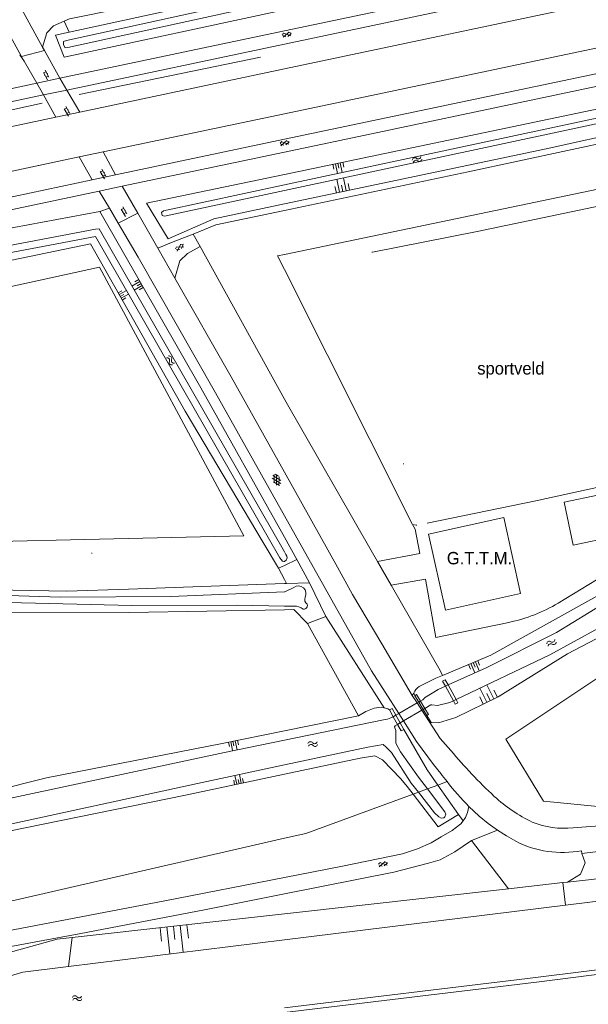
# Model space of a CAD drawing. Extents: x 99476 to 102828, y 406437 to 407931.
# Tile 44 of 162: x 99957 to 100049, y 407260 to 407419. Entities that reach past the tile are written whole.
import ezdxf

# ---------------------------------------------------------------- set-up
doc = ezdxf.new("R2010")
doc.units = 0
doc.header["$MEASUREMENT"] = 0
doc.linetypes.add('DGN Style 1', pattern=[36.392745, 0.060554, -36.332191])
doc.linetypes.add('DGN Style 2', pattern=[60.553652, 36.332191, -24.221461])
for name, color, linetype, lineweight in [('BG_cultuuraanduiding', 253, 'Continuous', 0), ('BG_cultuurscheiding', 253, 'DGN Style 1', 0), ('BG_dakoverstek bijgebouw', 253, 'Continuous', 0), ('BG_gesloten verharding', 253, 'Continuous', 0), ('BG_heg haag', 253, 'Continuous', 0), ('BG_hek', 253, 'Continuous', 0), ('BG_insteek sloot', 253, 'Continuous', 0), ('BG_kant onverhard', 253, 'DGN Style 2', 0), ('BG_kant sloot', 253, 'Continuous', 0), ('BG_kant verharding', 253, 'Continuous', 0), ('BG_kunstwerk', 253, 'Continuous', 0), ('BG_open verharding', 253, 'Continuous', 0), ('BG_taludsymbool', 253, 'Continuous', 0), ('BG_tekst overig', 253, 'Continuous', 0), ('BG_terreinafscheiding', 253, 'Continuous', 0), ('BG_vlakafsluiter', 253, 'Continuous', 0), ('BG_watersymbool', 253, 'Continuous', 0)]:
    doc.layers.add(name, color=color, linetype=linetype, lineweight=lineweight)
doc.styles.add('Style-WORKING', font='WORKING.shx')

# ---------------------------------------------------------------- blocks, each defined once
blk = doc.blocks.new('WATERS')
at = {"layer": 'BG_watersymbool', "linetype": 'Continuous', "lineweight": 0}
for centre, start, end in [((-0.375, 0.25), 28.07249, 151.92751), ((-0.375, -0.2), 28.07249, 151.92751), ((0.375, 0.65), 208.07249, 331.92751), ((0.375, 0.2), 208.07249, 331.92751)]:
    blk.add_arc(centre, 0.425, start, end, dxfattribs=at)
blk = doc.blocks.new('S04')
at = {"layer": 'BG_taludsymbool', "linetype": 'Continuous', "lineweight": 0}
for p, q in [((-0.5, 0), (-0.5, -0.5)), ((-0.25, 0), (-0.25, -1)), ((0, 0), (0, -0.5)), ((0.25, 0), (0.25, -1)), ((0.5, 0), (0.5, -0.5))]:
    blk.add_line(p, q, dxfattribs=at)
blk = doc.blocks.new('S01GV2')
at = {"layer": 'BG_gesloten verharding', "linetype": 'Continuous', "lineweight": 0}
for p, q in [((-0.011625, -0.500414), (0.648313, 0.582897)), ((0.006945, 0.298967), (0.268018, 0.727007)), ((0.618374, -0.705844), (0.009489, 0.408468)), ((0.63697, 0.094645), (0.291267, 0.726467)), ((0.172792, -0.724773), (-0.009122, -0.392669)), ((0.31767, -0.728139), (0.629741, -0.216538))]:
    blk.add_line(p, q, dxfattribs=at)
blk = doc.blocks.new('S01GV6')
at = {"layer": 'BG_gesloten verharding', "linetype": 'Continuous', "lineweight": 0}
for p, q in [((0, 0.018), (0.97, 0.579)), ((0.02, 0.104), (1.242, -0.604)), ((0.164, -0.349), (1.58, 0.468)), ((0.296, 0.406), (1.735, -0.426)), ((0.584, -0.569), (1.922, 0.204)), ((0.814, 0.569), (1.985, -0.109)), ((1.364, -0.58), (1.906, -0.267))]:
    blk.add_line(p, q, dxfattribs=at)
blk = doc.blocks.new('S02OV6')
at = {"layer": 'BG_open verharding', "linetype": 'Continuous', "lineweight": 0}
for p, q in [((0, 0.20784), (1.371449, 0.20784)), ((0.085505, 0.20784), (0.085505, 0.268177)), ((0.485, -0.192), (0.486, 0.207)), ((0.885505, 0.20784), (0.885505, 0.31106)), ((1.285, -0.193), (1.285, 0.207)), ((0.268333, -0.19216), (1.549656, -0.19216)), ((0.885505, -0.32925), (0.885505, -0.19216))]:
    blk.add_line(p, q, dxfattribs=at)

msp = doc.modelspace()

# ---------------------------------------------------------------- linework, layer by layer
at = {"layer": 'BG_cultuurscheiding', "linetype": 'DGN Style 1', "lineweight": 0}
msp.add_line((100021.291, 407337.651), (100023.036, 407338.003), dxfattribs=at)
at = {"layer": 'BG_cultuurscheiding', "linetype": 'DGN Style 1', "lineweight": 0, "flags": 128}
for points in [[(100014.201, 407381.787), (100012.249, 407381.329), (100021.291, 407337.651)], [(99795.099, 407347.109), (99793.485, 407343.876), (99793.452, 407341.685), (99794.336, 407340.636), (99796.667, 407339.638), (99862.383, 407335.171), (99925.666, 407331.919), (99969.359, 407333.165), (99996.569, 407334.883)]]:
    msp.add_lwpolyline(points, dxfattribs=at)
at = {"layer": 'BG_dakoverstek bijgebouw', "linetype": 'Continuous', "lineweight": 0, "flags": 128}
msp.add_lwpolyline([(100025.987, 407323.926), (100023.28, 407336.221), (100035.435, 407338.897), (100038.142, 407326.602), (100025.987, 407323.926)], dxfattribs=at)
at = {"layer": 'BG_gesloten verharding', "linetype": 'Continuous', "lineweight": 0}
for p, q in [((99999.662715, 407416.919875), (99999.949953, 407417.166615)), ((99999.689422, 407416.77744), (100000, 407416.667873)), ((99999.7735, 407416.48787), (100000, 407416.68203)), ((99999.844024, 407417.146753), (100000, 407417.09183)), ((100000, 407416.68203), (100000.73758, 407417.314298)), ((100000, 407417.09183), (100001.040509, 407416.725439)), ((100000, 407416.667873), (100000.254555, 407416.57807)), ((100000.56049, 407416.635434), (100001.107034, 407417.104475)), ((100000.629926, 407417.294112), (100001.102748, 407417.127332)), ((99999.313715, 407399.405875), (99999.600953, 407399.652615)), ((99999.340422, 407399.26344), (99999.905555, 407399.06407)), ((99999.4245, 407398.97387), (100000, 407399.4672)), ((99999.495024, 407399.632753), (100000, 407399.454937)), ((100000, 407399.4672), (100000.38858, 407399.800298)), ((100000, 407399.454937), (100000.691509, 407399.211439)), ((100000.21149, 407399.121434), (100000.758034, 407399.590475)), ((100000.280926, 407399.780112), (100000.753748, 407399.613332))]:
    msp.add_line(p, q, dxfattribs=at)
at = {"layer": 'BG_heg haag', "linetype": 'Continuous', "lineweight": 0}
for p, q in [((99966.886, 407407.261), (99996.158, 407413.293)), ((99960.913, 407405.826), (99930.905, 407399.45))]:
    msp.add_line(p, q, dxfattribs=at)
at = {"layer": 'BG_hek', "linetype": 'Continuous', "lineweight": 0}
for p, q in [((99986.41, 407382.673), (99985.288, 407384.706)), ((100015.023, 407331.808), (100013.995, 407333.602)), ((100017.231, 407327.954), (100015.023, 407331.808)), ((100025.131, 407314.166), (100017.231, 407327.954))]:
    msp.add_line(p, q, dxfattribs=at)
at = {"layer": 'BG_hek', "linetype": 'Continuous', "lineweight": 0, "flags": 128}
for points in [[(100000, 407388.505638), (100029.678, 407394.736), (100053.738, 407399.898), (100083.275, 407405.936)], [(100054.513, 407390.038), (100031.128, 407385.115), (100014.201, 407381.787)], [(99985.288, 407384.706), (99988.941, 407386.184), (100000, 407388.505638)], [(100000, 407358.048594), (99986.41, 407382.673)], [(100013.995, 407333.602), (100000.284, 407357.534), (100000, 407358.048594)], [(100062.518, 407346.384), (100040.599, 407341.585), (100023.036, 407338.003)]]:
    msp.add_lwpolyline(points, dxfattribs=at)
at = {"layer": 'BG_insteek sloot', "linetype": 'Continuous', "lineweight": 0}
for p, q in [((99999.04, 407330.73), (99996.569, 407334.883)), ((100002.03, 407332.12), (100000, 407331.176288)), ((100000, 407331.176288), (99999.04, 407330.73)), ((100000.334, 407328.24), (100004.06, 407328.37)), ((100004.06, 407328.37), (100006.681, 407322.891)), ((99974.81, 407327.35), (100000, 407328.228354)), ((100000, 407328.228354), (100000.334, 407328.24)), ((100006.681, 407322.891), (100003.75, 407321.76)), ((100045.706, 407316.861), (100058.355, 407323.5)), ((100021.753, 407311.594), (100024.44, 407312.93)), ((100024.44, 407312.93), (100025.533, 407313.387)), ((100021.06, 407310.11), (100020.896, 407310.525)), ((100011.99, 407306.87), (100000, 407304.445911)), ((100000, 407304.445911), (99989.93, 407302.41)), ((100019.28, 407304.64), (100023.039, 407298.123)), ((100024.762, 407295.689), (100023.039, 407298.123)), ((100019.827, 407295.469), (100020.776, 407294.228)), ((100028.13, 407290.93), (100024.762, 407295.689)), ((100036.198, 407278.939), (100044.935, 407279.918)), ((100044.935, 407279.918), (100045.707, 407280.004)), ((100000, 407274.882584), (100036.198, 407278.939)), ((99965.728, 407271.042), (100000, 407274.882584))]:
    msp.add_line(p, q, dxfattribs=at)
at = {"layer": 'BG_insteek sloot', "linetype": 'Continuous', "lineweight": 0, "flags": 128}
for points in [[(100000, 407424.904415), (99965.252, 407417.323)], [(99965.252, 407417.323), (99963.04, 407416.84), (99964.44, 407413.3), (100000, 407420.928005)], [(100125.757, 407420.638), (100000, 407394.330774)], [(100000, 407389.563269), (100042.27, 407398.49), (100083.13, 407407.54), (100083.275, 407405.936)], [(100000, 407394.330774), (99977.72, 407389.67), (99981.23, 407383.91), (99988.62, 407387.16), (100000, 407389.563269)], [(99970.179, 407388.32), (99953.938, 407385.314), (99946.776, 407383.851), (99925.285, 407379.254), (99904.321, 407374.83), (99883.612, 407370.484), (99865.323, 407366.592), (99844.743, 407362.35), (99826.31, 407358.441), (99803.447, 407353.665), (99783.342, 407349.513), (99761.894, 407344.886), (99746.999, 407341.462), (99729.604, 407337.719), (99712.372, 407334.127), (99691.045, 407330.361), (99676.269, 407327.647), (99663.47, 407325.401), (99657.639, 407324.159), (99655.546, 407323.227), (99653.585, 407322.061)], [(99970.179, 407388.32), (99986.53, 407359.85), (100000, 407335.751735)], [(99996.569, 407334.883), (99983.95, 407356.09), (99968.71, 407383.11), (99795.099, 407347.109)], [(99974.92, 407323.57), (99955.218, 407323.635), (99927.389, 407324.958), (99897.631, 407325.866), (99871.845, 407327.799), (99850.265, 407329.309), (99821.499, 407331.199), (99789.644, 407333.955), (99782.72, 407335.036), (99782.381, 407335.748), (99782.526, 407336.447), (99783.184, 407337.793), (99783.723, 407337.994), (99790.482, 407337.646), (99831.467, 407333.84), (99879.563, 407330.795), (99910.728, 407328.939), (99935.42, 407327.726), (99950.27, 407327.301), (99964.886, 407326.989), (99974.81, 407327.35)], [(100000, 407335.751735), (100002.03, 407332.12)], [(100025.533, 407313.387), (100033.32, 407316.64), (100055.19, 407328.855)], [(100000, 407323.994605), (99974.92, 407323.57)], [(100003.75, 407321.76), (100001.5, 407324.02), (100000, 407323.994605)], [(100045.706, 407316.861), (100034.498, 407309.947), (100027.702, 407306.622), (100024.881, 407305.756), (100023.72, 407305.788), (100023, 407306.93)], [(100011.99, 407306.87), (100013.152, 407307.555), (100014.481, 407308.098), (100015.621, 407308.289), (100016.107, 407308.155)], [(100016.107, 407308.155), (100016.691, 407307.994), (100016.95, 407307.85)], [(99875.801, 407281.779), (99878.335, 407281.767), (99888.872, 407282.519), (99908.657, 407284.779), (99921.529, 407287.346), (99944.215, 407292.475), (99961.59, 407296.849), (99989.93, 407302.41)], [(100019.827, 407295.469), (100018.822, 407296.698), (100015.847, 407299.775), (100014.619, 407300.396), (100012.224, 407300.052), (100000, 407297.449359)], [(100000, 407297.449359), (99984.034, 407294.05), (99949.647, 407287.049), (99919.015, 407279.947), (99904.145, 407277.757), (99874.46, 407274.852), (99844.117, 407274.647), (99827.068, 407275.99), (99823.783, 407275.671), (99813.718, 407274.345), (99810.527, 407274.202), (99806.669, 407274.709), (99783.793, 407280.266), (99781.622, 407280.751)], [(100020.776, 407294.228), (100024.84, 407288.91), (100028.13, 407290.93)], [(100045.707, 407280.004), (100093.77, 407285.39), (100096.51, 407279.9), (100096.609, 407277.981)], [(99949.66, 407265.56), (99952.84, 407267.88), (99963.3, 407270.77), (99965.728, 407271.042)], [(100096.1, 407271.8), (100095.078, 407270.945), (100093.144, 407270.508), (100040.679, 407263.847), (100000, 407258.944049)]]:
    msp.add_lwpolyline(points, dxfattribs=at)
at = {"layer": 'BG_insteek sloot', "linetype": 'Continuous', "lineweight": 0, "extrusion": (0, 0, -1)}
msp.add_arc((-100022.909975, 407309.788451), 2.144434, 20.08844, 57.348733, dxfattribs=at)
at = {"layer": 'BG_kant onverhard', "linetype": 'DGN Style 2', "lineweight": 0, "flags": 128}
for points in [[(100000, 407426.506082), (99965.303, 407419.476), (99964.451, 407419.091)], [(99964.451, 407419.091), (99962.736, 407418.316), (99961.654, 407417.188), (99960.958, 407414.916)]]:
    msp.add_lwpolyline(points, dxfattribs=at)
at = {"layer": 'BG_kant sloot', "linetype": 'Continuous', "lineweight": 0}
for p, q in [((100022.646, 407309.784), (100024.82, 407311.12)), ((100025.993, 407311.651), (100024.82, 407311.12)), ((100025.993, 407311.651), (100026.433, 407311.85)), ((100027.735, 407309.484), (100027.301, 407309.275)), ((100000, 407270.671892), (100045.39, 407276.282)), ((99965.154, 407266.365), (100000, 407270.671892))]:
    msp.add_line(p, q, dxfattribs=at)
at = {"layer": 'BG_kant sloot', "linetype": 'Continuous', "lineweight": 0, "flags": 128}
for points in [[(100000, 407423.715535), (99964.8, 407415.971), (99964.341, 407415.83), (99964.345, 407415.252), (99964.606, 407414.807), (99965.05, 407414.836), (100000, 407422.525813)], [(100000, 407392.632256), (100084.96, 407410.813), (100100.399, 407413.966), (100126, 407419.57)], [(100000, 407391.747543), (100068.682, 407406.445), (100082.397, 407409), (100083.209, 407409.004), (100083.946, 407408.465), (100084.453, 407407.654), (100084.569, 407406.201)], [(99980.456, 407388.45), (100000, 407392.632256)], [(99980.637, 407387.604), (100000, 407391.747543)], [(99980.456, 407388.45), (99980.17, 407388.193), (99980.277, 407387.702), (99980.637, 407387.604)], [(99711.13, 407330.19), (99872.605, 407364.235), (99933.139, 407377.42), (99969.484, 407384.329), (99999.281, 407332.386), (99999.718, 407331.838), (99999.896, 407331.792), (100000, 407331.81086)], [(99969.513, 407385.471), (99932.916, 407378.515), (99872.447, 407365.667), (99771.139, 407344.254)], [(100000, 407333.378801), (99970.082, 407385.532), (99969.513, 407385.471)], [(99784.418, 407337.047), (99802.598, 407335.521), (99832.057, 407332.845), (99850.397, 407331.557), (99874.465, 407330.113), (99904.938, 407328.292), (99938.554, 407326.83), (99963.855, 407326.023), (99981.657, 407326.147), (100000, 407326.905033)], [(100000, 407324.599935), (99992.359, 407324.719), (99975.372, 407324.693), (99941.916, 407325.479), (99925.963, 407326.11), (99906.152, 407326.761), (99895.749, 407327.334), (99872.337, 407328.938), (99855.49, 407330.047), (99831.322, 407331.73), (99802.5, 407334.168), (99784.418, 407335.754)], [(100000, 407331.81086), (100000.089, 407331.827), (100000.264, 407332.007), (100000.42, 407332.364), (100000.4, 407332.638), (100000.25, 407332.943), (100000, 407333.378801)], [(100061.034, 407331.489), (100054.473, 407326.772), (100043.924, 407320.351), (100032.559, 407314.623), (100026.433, 407311.85)], [(100027.735, 407309.484), (100042.858, 407316.745), (100050.719, 407321.005), (100055.139, 407323.377), (100061.364, 407327.452), (100062.858, 407328.498)], [(100000, 407326.905033), (100000.096, 407326.909), (100001.508, 407327.586)], [(100001.151, 407324.582), (100000, 407324.599935)], [(100022.646, 407309.784), (100022.583, 407309.647), (100022.367, 407309.466), (100021.974, 407309.248)], [(100022.701, 407308.053), (100023.637, 407308.626), (100023.809, 407308.652), (100024.716, 407308.525), (100026.726, 407308.999), (100027.301, 407309.275)], [(100017.569, 407306.725), (100017.188, 407306.529), (100016.661, 407306.312), (100015.991, 407306.22), (100000, 407302.946311)], [(100023.091, 407295.077), (100021.641, 407296.968), (100018.752, 407301.036), (100017.998, 407302.457), (100017.994, 407304.504), (100017.759, 407305.072), (100017.876, 407305.268), (100018.251, 407305.484)], [(100000, 407302.946311), (99990.317, 407300.964), (99952.97, 407292.979), (99933.989, 407288.75), (99916.018, 407284.457), (99904.68, 407282.781), (99890.278, 407281.061), (99879.707, 407279.978), (99872.153, 407279.442), (99865.835, 407279.196), (99829.948, 407280.386), (99827.036, 407280.654), (99817.504, 407280.09)], [(100000, 407298.938103), (100013.495, 407301.802), (100015.958, 407302.209), (100016.438, 407301.809), (100017.272, 407300.923), (100020.486, 407296.013), (100021.629, 407294.541)], [(99952.7, 407288.728), (99985.948, 407295.956), (100000, 407298.938103)], [(100021.629, 407294.541), (100024.216, 407291.208), (100024.961, 407290.535), (100025.285, 407290.343), (100025.768, 407290.378), (100025.929, 407290.54), (100026.056, 407290.992), (100025.925, 407291.378), (100023.091, 407295.077)], [(100045.39, 407276.282), (100092.46, 407282.1), (100094.082, 407277.797)], [(100000, 407259.680571), (100039.25, 407264.43), (100093.8, 407271.24)], [(99950.47, 407263.3), (99957.75, 407265.45), (99965.154, 407266.365)]]:
    msp.add_lwpolyline(points, dxfattribs=at)
at = {"layer": 'BG_kant sloot', "linetype": 'Continuous', "lineweight": 0, "extrusion": (0, 0, -1)}
for centre, radius, start, end in [((-100002.266859, 407326.618618), 1.229511, 51.88773, 209.402468), ((-100003.14858, 407324.663676), 0.561082, 154.977449, 322.742775)]:
    msp.add_arc(centre, radius, start, end, dxfattribs=at)
at = {"layer": 'BG_kant sloot', "linetype": 'Continuous', "lineweight": 0}
for centre, radius, start, end in [((100004.262772, 407325.67714), 0.984557, 159.930513, 232.028197), ((100001.455105, 407321.619147), 2.978418, 65.25103, 95.86027)]:
    msp.add_arc(centre, radius, start, end, dxfattribs=at)
at = {"layer": 'BG_kant verharding', "linetype": 'Continuous', "lineweight": 0}
for p, q in [((100121.107, 407443.085), (100000, 407417.515598)), ((100000, 407415.40097), (100121.538, 407441.095)), ((100122.38, 407437.202), (100000, 407411.370317)), ((100123.882, 407430.26), (100000, 407404.137509)), ((100000, 407400.011681), (100124.749, 407426.251)), ((100000, 407397.950146), (100125.162, 407424.341)), ((99960.958, 407414.916), (99957.566, 407421.083)), ((100000, 407417.515598), (99963.74, 407409.86)), ((99957.562, 407413.372), (99961.257, 407414.373)), ((99961.257, 407414.373), (99960.958, 407414.916)), ((99963.74, 407409.86), (99961.257, 407414.373)), ((99964.85, 407407.97), (100000, 407415.40097)), ((99957.26, 407413.648), (99957.278, 407413.627)), ((99957.278, 407413.627), (99957.495, 407413.354)), ((99957.495, 407413.354), (99957.562, 407413.372)), ((99957.547, 407413.276), (99957.495, 407413.354)), ((99957.962, 407412.65), (99957.547, 407413.276)), ((99960.03, 407409.07), (99957.962, 407412.65)), ((100000, 407411.370317), (99966.968, 407404.398)), ((99960.03, 407409.07), (99963.74, 407409.86)), ((99960.03, 407409.07), (99774.003, 407369.737)), ((99961.1, 407407.17), (99964.85, 407407.97)), ((99966.968, 407404.398), (99964.85, 407407.97)), ((99961.1, 407407.17), (99774.11, 407367.68)), ((99963.09, 407403.58), (99961.1, 407407.17)), ((99963.09, 407403.58), (99966.968, 407404.398)), ((100000, 407404.137509), (99970.761, 407397.972)), ((99972.75, 407394.28), (100000, 407400.011681)), ((99731.456, 407347.365), (99966.86, 407397.15)), ((99966.86, 407397.15), (99970.761, 407397.972)), ((99966.86, 407397.15), (99968.95, 407393.44)), ((99970.761, 407397.972), (99972.75, 407394.28)), ((99973.82, 407392.43), (100000, 407397.950146)), ((99968.95, 407393.44), (99972.75, 407394.28)), ((99968.95, 407393.44), (99746.703, 407346.433)), ((99970.11, 407391.61), (99973.82, 407392.43)), ((99976.315, 407388.063), (99973.82, 407392.43)), ((99970.11, 407391.61), (99971.733, 407388.858)), ((99971.733, 407388.858), (99973.153, 407386.451)), ((99973.153, 407386.451), (99976.315, 407388.063)), ((99979.538, 407382.424), (99976.315, 407388.063)), ((99982.322, 407377.551), (99979.538, 407382.424)), ((100020.654, 407310.175), (100015.721, 407318.501)), ((100020.654, 407310.175), (100021.441, 407308.943)), ((100021.441, 407308.943), (100022.196, 407307.761)), ((100018.46, 407307.233), (100019.219, 407306.043)), ((100019.219, 407306.043), (100021.34, 407302.72)), ((100021.34, 407302.72), (100024.072, 407298.977)), ((100024.072, 407298.977), (100025.239, 407297.566)), ((100030.229, 407286.719), (100034.4, 407288.398)), ((100047.967, 407285.079), (100047.999, 407284.65))]:
    msp.add_line(p, q, dxfattribs=at)
at = {"layer": 'BG_kant verharding', "linetype": 'Continuous', "lineweight": 0, "flags": 128}
for points in [[(99758.288, 407360.724), (99758.42, 407360.31), (99825.74, 407374.39), (99963.09, 407403.58)], [(99970.11, 407391.61), (99747.239, 407344.528), (99732.22, 407341.366), (99717.179, 407338.308)], [(99973.153, 407386.451), (99976.38, 407380.98), (99988.85, 407359.07), (100000, 407339.19276)], [(99979.538, 407382.424), (99982.015, 407383.445), (99985.288, 407384.706)], [(99986.41, 407382.673), (99984.336, 407381.549), (99983.092, 407380.377), (99982.322, 407377.551)], [(100000, 407346.223259), (99991.42, 407361.63), (99982.322, 407377.551)], [(100008.553, 407330.865), (100000, 407346.223259)], [(100000, 407339.19276), (100014.07, 407314.11), (100018.46, 407307.233)], [(100015.721, 407318.501), (100011, 407326.47), (100008.553, 407330.865)], [(100022.196, 407307.761), (100025.125, 407303.176), (100026.87, 407301.29)], [(100029.796, 407292.239), (100029.538, 407291.231), (100029.229, 407290.419), (100028.842, 407289.886)], [(100029.796, 407292.239), (100031.439, 407290.641), (100032.891, 407289.481), (100034.4, 407288.398)], [(100070.874, 407291.078), (100058.621, 407289.66), (100046.6, 407288.76)], [(100028.842, 407289.886), (100028.51, 407289.429), (100027.075, 407288.32), (100025.3, 407287.314), (100023.712, 407286.36), (100021.471, 407285.381), (100019.054, 407284.56), (100009.358, 407282.577), (100000, 407280.749886)], [(100034.4, 407288.398), (100035.853, 407287.462), (100037.349, 407286.596)], [(100047.999, 407284.65), (100078.085, 407288.262), (100078.128, 407288.132)], [(100000, 407278.1107), (100017.647, 407281.614), (100023.293, 407283.047), (100025.166, 407283.612), (100027.51, 407284.889), (100030.229, 407286.719)], [(100000, 407280.749886), (99980.707, 407276.983), (99956.182, 407272.274), (99935.984, 407268.44), (99909.009, 407264.429), (99835.606, 407253.089), (99803.315, 407248.237), (99794.731, 407247.067)], [(99949.66, 407265.56), (99949.394, 407266.558), (99949.618, 407267.312), (99950.365, 407268.109), (99950.899, 407268.486), (99951.409, 407268.796), (99966.875, 407271.67), (99987.086, 407275.547), (100000, 407278.1107)]]:
    msp.add_lwpolyline(points, dxfattribs=at)
at = {"layer": 'BG_kant verharding', "linetype": 'Continuous', "lineweight": 0, "extrusion": (0, 0, -1)}
for centre, radius, start, end in [((-100082.544195, 407346.860101), 71.946162, 312.550867, 320.699198), ((-100050.910319, 407312.344112), 25.12681, 295.679377, 312.635899), ((-100045.200824, 407302.468327), 13.779548, 264.172137, 292.075873)]:
    msp.add_arc(centre, radius, start, end, dxfattribs=at)
at = {"layer": 'BG_kant verharding', "linetype": 'Continuous', "lineweight": 0}
for centre, radius, start, end in [((100066.461633, 407328.172245), 51.342455, 216.592489, 218.461247), ((100066.007013, 407327.830282), 50.77378, 218.478173, 224.505488), ((100044.879112, 407301.383821), 16.594645, 243.014333, 280.723951)]:
    msp.add_arc(centre, radius, start, end, dxfattribs=at)
at = {"layer": 'BG_kunstwerk', "linetype": 'Continuous', "lineweight": 0}
for p, q in [((100025.545, 407312.465), (100025.967, 407312.697)), ((100025.993, 407311.651), (100025.545, 407312.465)), ((100025.967, 407312.697), (100026.433, 407311.85)), ((100027.301, 407309.275), (100025.993, 407311.651)), ((100026.433, 407311.85), (100027.735, 407309.484)), ((100021.06, 407310.11), (100021.686, 407309.083)), ((100021.974, 407309.248), (100021.686, 407309.083)), ((100022.701, 407308.053), (100021.974, 407309.248)), ((100027.588, 407308.752), (100027.301, 407309.275)), ((100027.735, 407309.484), (100028.01, 407308.984)), ((100016.95, 407307.85), (100017.569, 407306.725)), ((100021.441, 407308.943), (100018.46, 407307.233)), ((100019.219, 407306.043), (100022.196, 407307.761)), ((100021.686, 407309.083), (100021.441, 407308.943)), ((100021.686, 407309.083), (100022.416, 407307.888)), ((100022.196, 407307.761), (100022.416, 407307.888)), ((100022.416, 407307.888), (100022.701, 407308.053)), ((100022.416, 407307.888), (100023, 407306.93)), ((100028.01, 407308.984), (100027.588, 407308.752)), ((100018, 407306.969), (100017.569, 407306.725)), ((100017.569, 407306.725), (100018.251, 407305.484)), ((100018.46, 407307.233), (100018, 407306.969)), ((100018.68, 407305.732), (100018, 407306.969)), ((100018.68, 407305.732), (100019.219, 407306.043)), ((100018.251, 407305.484), (100018.68, 407305.732)), ((100019.28, 407304.64), (100018.68, 407305.732))]:
    msp.add_line(p, q, dxfattribs=at)
at = {"layer": 'BG_kunstwerk', "linetype": 'Continuous', "lineweight": 0, "flags": 128}
for points in [[(100021.974, 407309.248), (100021.34, 407310.29), (100021.06, 407310.11)], [(100018, 407306.969), (100017.4, 407308.06), (100016.95, 407307.85)], [(100022.701, 407308.053), (100023.28, 407307.1), (100023, 407306.93)], [(100019.28, 407304.64), (100018.83, 407304.43), (100018.251, 407305.484)]]:
    msp.add_lwpolyline(points, dxfattribs=at)
at = {"layer": 'BG_terreinafscheiding', "linetype": 'Continuous', "lineweight": 0, "flags": 128}
msp.add_lwpolyline([(100075.785, 407296.37), (100070.5, 407292.355), (100060.535, 407291.25), (100041.825, 407293.08), (100035.755, 407303.105), (100060.924, 407319.895)], dxfattribs=at)
at = {"layer": 'BG_vlakafsluiter', "linetype": 'Continuous', "lineweight": 0}
for p, q in [((99951.472, 407424.365), (99957.562, 407413.372)), ((99964.451, 407419.091), (99965.252, 407417.323)), ((99963.74, 407409.86), (99964.85, 407407.97)), ((99961.1, 407407.17), (99960.03, 407409.07)), ((99971.733, 407388.858), (99970.179, 407388.32)), ((100020.671, 407337.795), (100021.291, 407337.651)), ((100002.03, 407332.12), (100004.06, 407328.37)), ((99999.04, 407330.73), (100000, 407328.882705)), ((100000, 407328.882705), (100000.334, 407328.24)), ((100006.681, 407322.891), (100016.107, 407308.155)), ((100003.75, 407321.76), (100011.99, 407306.87)), ((100025.131, 407314.166), (100025.533, 407313.387)), ((100020.896, 407310.525), (100020.654, 407310.175)), ((100021.629, 407294.541), (100023.091, 407295.077)), ((100023.091, 407295.077), (100024.762, 407295.689)), ((100024.762, 407295.689), (100026.259, 407296.238)), ((100020.776, 407294.228), (100021.629, 407294.541)), ((100028.13, 407290.93), (100028.842, 407289.886)), ((100030.229, 407286.719), (100036.198, 407278.939)), ((100044.935, 407279.918), (100045.39, 407276.282)), ((99965.154, 407266.365), (99965.728, 407271.042))]:
    msp.add_line(p, q, dxfattribs=at)
at = {"layer": 'BG_vlakafsluiter', "linetype": 'Continuous', "lineweight": 0, "flags": 128}
for points in [[(100076.171, 407349.709), (100072.854, 407351.723), (100075.982, 407356.966), (100080.435, 407369.993), (100081.633, 407383.02), (100080.777, 407398.275), (100000, 407381.404291)], [(100000, 407381.404291), (99998.883, 407381.171), (100000, 407378.947253)], [(99811.086, 407344.529), (99870.956, 407338.63), (99928.101, 407334.437), (99993.473, 407335.959), (99970.157, 407379.34), (99811.086, 407344.529)], [(100000, 407378.947253), (100020.671, 407337.795)], [(100067.55, 407347.244), (100067.786, 407346.116), (100045.161, 407341.367), (100046.612, 407334.45), (100066.471, 407338.617), (100044.202, 407325.088)], [(100015.023, 407331.808), (100021.85, 407333.099), (100021.108, 407337.024), (100020.671, 407337.795)], [(100036.251, 407321.965), (100024.467, 407319.545), (100022.791, 407328.945), (100017.231, 407327.954)], [(100000, 407287.081557), (100003.443, 407287.874), (100020.776, 407294.228)], [(99781.622, 407280.751), (99796.742, 407257.368), (99801.9, 407252.676), (99956.554, 407277.082), (100000, 407287.081557)], [(100045.707, 407280.004), (100047.792, 407281.291), (100048.539, 407283.099), (100047.999, 407284.65)]]:
    msp.add_lwpolyline(points, dxfattribs=at)
at = {"layer": 'BG_vlakafsluiter', "linetype": 'Continuous', "lineweight": 0}
msp.add_arc((100031.222037, 407346.451408), 24.997493, 281.605895, 301.281997, dxfattribs=at)

# ---------------------------------------------------------------- block references
at = {"layer": 'BG_gesloten verharding', "linetype": 'Continuous', "lineweight": 0}
for name, p, rotation in [('S01GV2', (99982.916, 407382.85), 305.311213), ('S01GV6', (99999.221, 407344.088), 119.076864), ('S01GV2', (100015.88, 407283.239), 281.2425259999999)]:
    msp.add_blockref(name, p, dxfattribs=dict(at, rotation=rotation))
at = {"layer": 'BG_open verharding', "linetype": 'Continuous', "lineweight": 0, "rotation": 118.820836}
for p in [(99961.948, 407409.709), (99965.304, 407403.849), (99971.12, 407393.709), (99974.5, 407387.642)]:
    msp.add_blockref('S02OV6', p, dxfattribs=at)
at = {"layer": 'BG_taludsymbool', "linetype": 'Continuous', "lineweight": 0}
for p, xscale, yscale, zscale, rotation in [((100008.626, 407396.135), 1.612136, 1.612136, 1.612136, 11.81178), ((100009.448, 407391.559), 2.159971, 2.159971, 2.159971, 191.970628), ((99976.847, 407376.711), 1.478249, 1.478249, 1.478249, 299.860261), ((99973.498, 407374.621), 1.329426, 1.329426, 1.329426, 119.418794), ((100030.482, 407315.454), 1.596617, 1.596617, 1.596617, 22.694397), ((100033.239, 407309.331), 2.543845, 2.543845, 2.543845, 206.071482), ((99991.697, 407302.767), 1.477347, 1.477347, 1.477347, 11.439234), ((99992.673, 407295.889), 1.454901, 1.454901, 1.454901, 192.020493), ((99982.092, 407272.876), 4.361164, 4.361164, 4.361164, 6.398225)]:
    msp.add_blockref('S04', p, dxfattribs=dict(at, xscale=xscale, yscale=yscale, zscale=zscale, rotation=rotation))
at = {"layer": 'BG_watersymbool', "linetype": 'Continuous', "lineweight": 0}
for p, rotation in [((100021.519, 407396.519), 22.205643), ((99981.43, 407364.136), 309.563509), ((100043.229, 407318.443), 27.513061), ((100004.624, 407302.082), 10.658362), ((99966.563, 407261.029), 7.238727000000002)]:
    msp.add_blockref('WATERS', p, dxfattribs=dict(at, rotation=rotation))

# ---------------------------------------------------------------- texts
at = {"layer": 'BG_cultuuraanduiding', "linetype": 'Continuous', "lineweight": 0, "style": 'Style-WORKING'}
msp.add_text('sportveld', height=2, dxfattribs=at).set_placement((100031.139, 407362.003))
at = {"layer": 'BG_tekst overig', "linetype": 'Continuous', "lineweight": 0, "style": 'Style-WORKING'}
msp.add_text('G.T.T.M.', height=2, dxfattribs=at).set_placement((100026.229, 407331.337))

doc.saveas('drawing.dxf')
